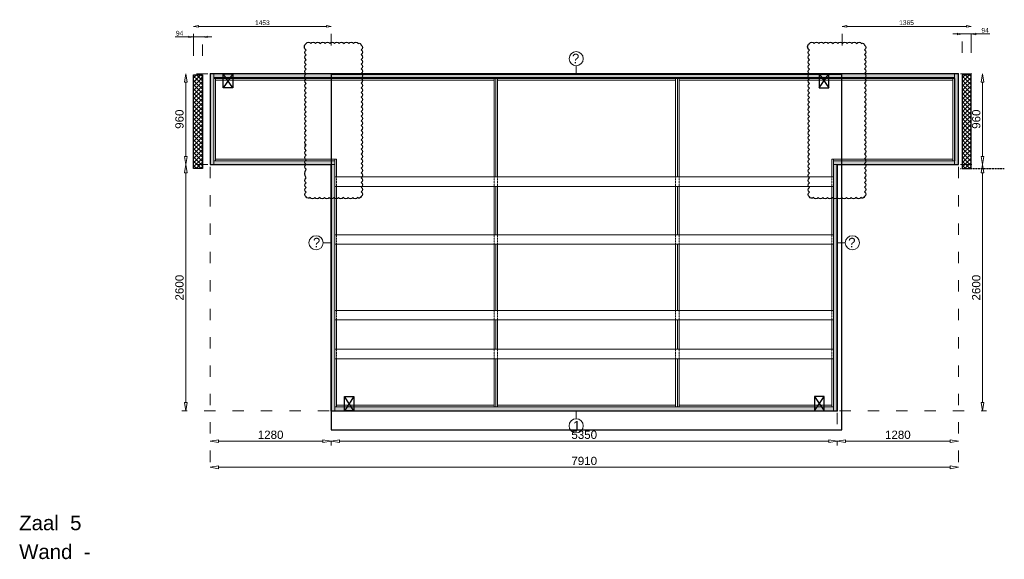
# Model space of a CAD drawing. Header units: millimetres. Extents: x 0 to 331873, y -101826 to 236919.
# Tile 17 of 57: x 186337 to 196745, y -25347 to -19646. Entities that reach past the tile are written whole.
import ezdxf

# ---------------------------------------------------------------- set-up
doc = ezdxf.new("R2010")
doc.units = ezdxf.units.MM
doc.header["$LTSCALE"] = 10
doc.linetypes.add('ACAD_ISO03W100', pattern=[30, 12, -18])
doc.linetypes.add('HIDDEN2', pattern=[0.1875, 0.125, -0.0625])
for name, color, linetype in [('$ symbolen', 8, 'Continuous'), ('$ tekst', 1, 'Continuous'), ('40-h', 221, 'Continuous'), ('^ Bwkundig-bestaand', 250, 'Continuous'), ('DIM-DIM', 7, 'Continuous')]:
    doc.layers.add(name, color=color, linetype=linetype)
for name, color, linetype, lineweight in [('25-Staal-B', 150, 'Continuous', 25), ('40x120', 6, 'Continuous', 0), ('^ 0-Hout', 86, 'Continuous', 0), ('^ 0-Staal', 50, 'Continuous', 0), ('^ 0-Staal-txt', 7, 'Continuous', 0), ('s-horizontaal', 122, 'Continuous', 0)]:
    doc.layers.add(name, color=color, linetype=linetype, lineweight=lineweight)
doc.styles.add('Arial', font='arial.ttf')
doc.styles.get("Standard").update_dxf_attribs({"font": 'arial.ttf'})
doc.dimstyles.new('dim-08', dxfattribs={"dimscale": 20, "dimtxt": 2.5, "dimasz": 2.5, "dimexe": 1.25, "dimexo": 0.625, "dimtad": 1, "dimdec": 0, "dimtxsty": 'Arial', "dimblk": 'CLOSEDBLANK', "dimcen": 3, "dimclrd": 252, "dimclre": 252, "dimclrt": 7, "dimadec": 0, "dimazin": 0, "dimtfac": 1, "dimtdec": 0, "dimtmove": 0, "dimatfit": 3, "dimldrblk": 'CLOSEDBLANK', "dimfxl": 10, "dimfxlon": 1, "dimlwd": 0, "dimlwe": 0, "dimarcsym": 0})
doc.dimstyles.new('dim-11', dxfattribs={"dimscale": 35, "dimtxt": 2.5, "dimasz": 2.5, "dimexe": 1.25, "dimexo": 0.625, "dimtad": 1, "dimdec": 0, "dimtxsty": 'Arial', "dimblk": 'CLOSEDBLANK', "dimcen": 3, "dimclrd": 252, "dimclre": 252, "dimclrt": 7, "dimadec": 0, "dimazin": 0, "dimtfac": 1, "dimtdec": 0, "dimtmove": 0, "dimatfit": 3, "dimldrblk": 'CLOSEDBLANK', "dimfxl": 1, "dimlwd": 0, "dimlwe": 0, "dimarcsym": 0})
pattern_1 = [(45, (19757.5, 0), (-22.4506403, 22.4506403), []), (135, (19757.5, 0), (-22.4506403, -22.4506403), [])]
pattern_2 = [(45, (19669.5, 0), (-22.4506403, 22.4506403), []), (135, (19669.5, 0), (-22.4506403, -22.4506403), [])]

# ---------------------------------------------------------------- blocks, each defined once
blk = doc.blocks.new('kabeldoorvoer')
at = {"layer": '$ symbolen'}
blk.add_lwpolyline([(-150, 0), (0, 0), (0, 100), (-150, 100)], close=True, dxfattribs=at)
blk.add_lwpolyline([(-150, 100), (0, 0), (0, 100), (-150, 0)], dxfattribs=at)
blk = doc.blocks.new('staal_01_onder')
at = {"layer": '^ 0-Staal'}
blk.add_lwpolyline([(157857, 52616), (157857, 52699)], dxfattribs=at)
blk.add_circle((157857, 52542), 74.7, dxfattribs=at)
at = {"layer": '^ 0-Staal', "insert": (157824, 52593), "char_height": 100, "attachment_point": 1}
blk.add_mtext_dynamic_manual_height_columns('1', width=136.03, gutter_width=12.5, heights=[0], dxfattribs=at)
blk = doc.blocks.new('_ClosedBlank')
at = {"color": 0, "linetype": 'ByBlock', "lineweight": -2}
for p, q in [((-1, 0.17), (0, 0)), ((-1, 0.17), (-1, -0.17)), ((0, 0), (-1, -0.17))]:
    blk.add_line(p, q, dxfattribs=at)
blk = doc.blocks.new('*D554')
at = {"layer": '^ Bwkundig-bestaand', "color": 252, "linetype": 'ACAD_ISO03W100', "lineweight": 0, "transparency": 16777216}
for p, q in [((195029, -19917), (195029, -19692)), ((196394, -19917), (196394, -19692))]:
    blk.add_line(p, q, dxfattribs=at)
at = {"layer": '^ Bwkundig-bestaand', "color": 252, "lineweight": 0, "transparency": 16777216}
blk.add_line((195079, -19717), (196344, -19717), dxfattribs=at)
at = {"layer": 'Defpoints', "color": 0, "transparency": 16777216}
for p in [(196394, -19717), (196394, -20458), (195029, -21220)]:
    blk.add_point(p, dxfattribs=at)
at = {"layer": '^ Bwkundig-bestaand', "color": 252, "lineweight": 0, "transparency": 16777216, "xscale": 50, "yscale": 50, "zscale": 50, "rotation": 180}
blk.add_blockref('_ClosedBlank', (195029, -19717), dxfattribs=at)
at = {"layer": '^ Bwkundig-bestaand', "color": 252, "lineweight": 0, "transparency": 16777216, "xscale": 50, "yscale": 50, "zscale": 50}
blk.add_blockref('_ClosedBlank', (196394, -19717), dxfattribs=at)
at = {"layer": '^ Bwkundig-bestaand', "color": 7, "transparency": 16777216, "insert": (195711, -19678), "char_height": 50, "attachment_point": 5, "style": 'Arial'}
blk.add_mtext('1365', dxfattribs=at)
blk = doc.blocks.new('*D555')
at = {"layer": '^ Bwkundig-bestaand', "color": 252, "linetype": 'ACAD_ISO03W100', "lineweight": 0, "transparency": 16777216}
for p, q in [((196300, -19997), (196300, -19772)), ((196394, -19997), (196394, -19772))]:
    blk.add_line(p, q, dxfattribs=at)
at = {"layer": '^ Bwkundig-bestaand', "color": 252, "lineweight": 0, "transparency": 16777216}
for p, q in [((196250, -19797), (196200, -19797)), ((196300, -19797), (196394, -19797)), ((196444, -19797), (196591, -19797))]:
    blk.add_line(p, q, dxfattribs=at)
at = {"layer": 'Defpoints', "color": 0, "transparency": 16777216}
for p in [(196394, -19797), (196300, -20228), (196394, -20228)]:
    blk.add_point(p, dxfattribs=at)
at = {"layer": '^ Bwkundig-bestaand', "color": 252, "lineweight": 0, "transparency": 16777216, "xscale": 50, "yscale": 50, "zscale": 50}
blk.add_blockref('_ClosedBlank', (196300, -19797), dxfattribs=at)
at = {"layer": '^ Bwkundig-bestaand', "color": 252, "lineweight": 0, "transparency": 16777216, "xscale": 50, "yscale": 50, "zscale": 50, "rotation": 180}
blk.add_blockref('_ClosedBlank', (196394, -19797), dxfattribs=at)
at = {"layer": '^ Bwkundig-bestaand', "color": 7, "transparency": 16777216, "insert": (196542, -19759), "char_height": 50, "attachment_point": 5, "style": 'Arial'}
blk.add_mtext('94', dxfattribs=at)
blk = doc.blocks.new('*D559')
at = {"layer": '^ Bwkundig-bestaand', "color": 252, "linetype": 'ACAD_ISO03W100', "lineweight": 0, "transparency": 16777216}
for p, q in [((188175, -19917), (188175, -19692)), ((189629, -19917), (189629, -19692))]:
    blk.add_line(p, q, dxfattribs=at)
at = {"layer": '^ Bwkundig-bestaand', "color": 252, "lineweight": 0, "transparency": 16777216}
blk.add_line((189579, -19717), (188225, -19717), dxfattribs=at)
at = {"layer": 'Defpoints', "color": 0, "transparency": 16777216}
for p in [(188175, -19717), (188175, -20458), (189629, -21220)]:
    blk.add_point(p, dxfattribs=at)
at = {"layer": '^ Bwkundig-bestaand', "color": 252, "lineweight": 0, "transparency": 16777216, "xscale": 50, "yscale": 50, "zscale": 50, "rotation": 180}
blk.add_blockref('_ClosedBlank', (188175, -19717), dxfattribs=at)
at = {"layer": '^ Bwkundig-bestaand', "color": 252, "lineweight": 0, "transparency": 16777216, "xscale": 50, "yscale": 50, "zscale": 50}
blk.add_blockref('_ClosedBlank', (189629, -19717), dxfattribs=at)
at = {"layer": '^ Bwkundig-bestaand', "color": 7, "transparency": 16777216, "insert": (188902, -19678), "char_height": 50, "attachment_point": 5, "style": 'Arial'}
blk.add_mtext('1453', dxfattribs=at)
blk = doc.blocks.new('*D560')
at = {"layer": '^ Bwkundig-bestaand', "color": 252, "lineweight": 0, "transparency": 16777216}
for p, q in [((188125, -19827), (187979, -19827)), ((188269, -19827), (188175, -19827)), ((188319, -19827), (188369, -19827))]:
    blk.add_line(p, q, dxfattribs=at)
at = {"layer": '^ Bwkundig-bestaand', "color": 252, "linetype": 'ACAD_ISO03W100', "lineweight": 0, "transparency": 16777216}
for p, q in [((188175, -20027), (188175, -19802)), ((188269, -20027), (188269, -19802))]:
    blk.add_line(p, q, dxfattribs=at)
at = {"layer": 'Defpoints', "color": 0, "transparency": 16777216}
for p in [(188175, -19827), (188175, -20228), (188269, -20228)]:
    blk.add_point(p, dxfattribs=at)
at = {"layer": '^ Bwkundig-bestaand', "color": 252, "lineweight": 0, "transparency": 16777216, "xscale": 50, "yscale": 50, "zscale": 50}
blk.add_blockref('_ClosedBlank', (188175, -19827), dxfattribs=at)
at = {"layer": '^ Bwkundig-bestaand', "color": 252, "lineweight": 0, "transparency": 16777216, "xscale": 50, "yscale": 50, "zscale": 50, "rotation": 180}
blk.add_blockref('_ClosedBlank', (188269, -19827), dxfattribs=at)
at = {"layer": '^ Bwkundig-bestaand', "color": 7, "transparency": 16777216, "insert": (188027, -19789), "char_height": 50, "attachment_point": 5, "style": 'Arial'}
blk.add_mtext('94', dxfattribs=at)
blk = doc.blocks.new('*D1192')
at = {"layer": 'Defpoints', "color": 0, "transparency": 16777216}
for p in [(200479, -51561), (200735, -51561), (200735, -52521)]:
    blk.add_point(p, dxfattribs=at)
at = {"layer": 'DIM-DIM', "color": 252, "linetype": 'ACAD_ISO03W100', "lineweight": 0, "transparency": 16777216}
for p, q in [((200713, -51561), (200435, -51561)), ((200713, -52521), (200435, -52521))]:
    blk.add_line(p, q, dxfattribs=at)
at = {"layer": 'DIM-DIM', "color": 252, "lineweight": 0, "transparency": 16777216}
blk.add_line((200479, -52434), (200479, -51649), dxfattribs=at)
at = {"layer": 'DIM-DIM', "color": 252, "lineweight": 0, "transparency": 16777216, "xscale": 87.5, "yscale": 87.5, "zscale": 87.5}
for p, rotation in [((200479, -51561), 90), ((200479, -52521), 270)]:
    blk.add_blockref('_ClosedBlank', p, dxfattribs=dict(at, rotation=rotation))
at = {"layer": 'DIM-DIM', "color": 7, "transparency": 16777216, "insert": (200412, -52041), "char_height": 87.5, "attachment_point": 5, "rotation": 90, "style": 'Arial'}
blk.add_mtext('960', dxfattribs=at)
blk = doc.blocks.new('*D1193')
at = {"layer": 'Defpoints', "color": 0, "transparency": 16777216}
for p in [(200735, -52521), (200479, -55121), (202015, -55121)]:
    blk.add_point(p, dxfattribs=at)
at = {"layer": 'DIM-DIM', "color": 252, "linetype": 'ACAD_ISO03W100', "lineweight": 0, "transparency": 16777216}
for p, q in [((200713, -52521), (200435, -52521)), ((201993, -55121), (200435, -55121))]:
    blk.add_line(p, q, dxfattribs=at)
at = {"layer": 'DIM-DIM', "color": 252, "lineweight": 0, "transparency": 16777216}
blk.add_line((200479, -52609), (200479, -55034), dxfattribs=at)
at = {"layer": 'DIM-DIM', "color": 252, "lineweight": 0, "transparency": 16777216, "xscale": 87.5, "yscale": 87.5, "zscale": 87.5}
for p, rotation in [((200479, -52521), 90), ((200479, -55121), 270)]:
    blk.add_blockref('_ClosedBlank', p, dxfattribs=dict(at, rotation=rotation))
at = {"layer": 'DIM-DIM', "color": 7, "transparency": 16777216, "insert": (200412, -53821), "char_height": 87.5, "attachment_point": 5, "rotation": 90, "style": 'Arial'}
blk.add_mtext('2600', dxfattribs=at)
blk = doc.blocks.new('*D1194')
at = {"layer": 'Defpoints', "color": 0, "transparency": 16777216}
for p in [(200735, -52521), (202015, -55121), (200735, -55443)]:
    blk.add_point(p, dxfattribs=at)
at = {"layer": 'DIM-DIM', "color": 252, "linetype": 'ACAD_ISO03W100', "lineweight": 0, "transparency": 16777216}
for p, q in [((200735, -52543), (200735, -55487)), ((202015, -55143), (202015, -55487))]:
    blk.add_line(p, q, dxfattribs=at)
at = {"layer": 'DIM-DIM', "color": 252, "lineweight": 0, "transparency": 16777216}
blk.add_line((201927, -55443), (200822, -55443), dxfattribs=at)
at = {"layer": 'DIM-DIM', "color": 252, "lineweight": 0, "transparency": 16777216, "xscale": 87.5, "yscale": 87.5, "zscale": 87.5, "rotation": 180}
blk.add_blockref('_ClosedBlank', (200735, -55443), dxfattribs=at)
at = {"layer": 'DIM-DIM', "color": 252, "lineweight": 0, "transparency": 16777216, "xscale": 87.5, "yscale": 87.5, "zscale": 87.5}
blk.add_blockref('_ClosedBlank', (202015, -55443), dxfattribs=at)
at = {"layer": 'DIM-DIM', "color": 7, "transparency": 16777216, "insert": (201375, -55376), "char_height": 87.5, "attachment_point": 5, "style": 'Arial'}
blk.add_mtext('1280', dxfattribs=at)
blk = doc.blocks.new('*D1195')
at = {"layer": 'Defpoints', "color": 0, "transparency": 16777216}
for p in [(202015, -55121), (207365, -55121), (207365, -55443)]:
    blk.add_point(p, dxfattribs=at)
at = {"layer": 'DIM-DIM', "color": 252, "linetype": 'ACAD_ISO03W100', "lineweight": 0, "transparency": 16777216}
for p, q in [((202015, -55143), (202015, -55487)), ((207365, -55143), (207365, -55487))]:
    blk.add_line(p, q, dxfattribs=at)
at = {"layer": 'DIM-DIM', "color": 252, "lineweight": 0, "transparency": 16777216}
blk.add_line((202102, -55443), (207277, -55443), dxfattribs=at)
at = {"layer": 'DIM-DIM', "color": 252, "lineweight": 0, "transparency": 16777216, "xscale": 87.5, "yscale": 87.5, "zscale": 87.5, "rotation": 180}
blk.add_blockref('_ClosedBlank', (202015, -55443), dxfattribs=at)
at = {"layer": 'DIM-DIM', "color": 252, "lineweight": 0, "transparency": 16777216, "xscale": 87.5, "yscale": 87.5, "zscale": 87.5}
blk.add_blockref('_ClosedBlank', (207365, -55443), dxfattribs=at)
at = {"layer": 'DIM-DIM', "color": 7, "transparency": 16777216, "insert": (204690, -55376), "char_height": 87.5, "attachment_point": 5, "style": 'Arial'}
blk.add_mtext('5350', dxfattribs=at)
blk = doc.blocks.new('*D1075')
at = {"layer": 'Defpoints', "color": 0, "transparency": 16777216}
for p in [(208645, -51561), (208901, -51561), (208645, -52521)]:
    blk.add_point(p, dxfattribs=at)
at = {"layer": 'DIM-DIM', "color": 252, "linetype": 'ACAD_ISO03W100', "lineweight": 0, "transparency": 16777216}
for p, q in [((208667, -51561), (208944, -51561)), ((208667, -52521), (208944, -52521))]:
    blk.add_line(p, q, dxfattribs=at)
at = {"layer": 'DIM-DIM', "color": 252, "lineweight": 0, "transparency": 16777216}
blk.add_line((208901, -52434), (208901, -51649), dxfattribs=at)
at = {"layer": 'DIM-DIM', "color": 252, "lineweight": 0, "transparency": 16777216, "xscale": 87.5, "yscale": 87.5, "zscale": 87.5}
for p, rotation in [((208901, -51561), 90), ((208901, -52521), 270)]:
    blk.add_blockref('_ClosedBlank', p, dxfattribs=dict(at, rotation=rotation))
at = {"layer": 'DIM-DIM', "color": 7, "transparency": 16777216, "insert": (208834, -52041), "char_height": 87.5, "attachment_point": 5, "rotation": 90, "style": 'Arial'}
blk.add_mtext('960', dxfattribs=at)
blk = doc.blocks.new('*D1076')
at = {"layer": 'Defpoints', "color": 0, "transparency": 16777216}
for p in [(208645, -52521), (207365, -55121), (208901, -55121)]:
    blk.add_point(p, dxfattribs=at)
at = {"layer": 'DIM-DIM', "color": 252, "linetype": 'ACAD_ISO03W100', "lineweight": 0, "transparency": 16777216}
for p, q in [((208667, -52521), (208944, -52521)), ((207387, -55121), (208944, -55121))]:
    blk.add_line(p, q, dxfattribs=at)
at = {"layer": 'DIM-DIM', "color": 252, "lineweight": 0, "transparency": 16777216}
blk.add_line((208901, -52609), (208901, -55034), dxfattribs=at)
at = {"layer": 'DIM-DIM', "color": 252, "lineweight": 0, "transparency": 16777216, "xscale": 87.5, "yscale": 87.5, "zscale": 87.5}
for p, rotation in [((208901, -52521), 90), ((208901, -55121), 270)]:
    blk.add_blockref('_ClosedBlank', p, dxfattribs=dict(at, rotation=rotation))
at = {"layer": 'DIM-DIM', "color": 7, "transparency": 16777216, "insert": (208834, -53821), "char_height": 87.5, "attachment_point": 5, "rotation": 90, "style": 'Arial'}
blk.add_mtext('2600', dxfattribs=at)
blk = doc.blocks.new('*D1077')
at = {"layer": 'Defpoints', "color": 0, "transparency": 16777216}
for p in [(208645, -52521), (207365, -55121), (208645, -55443)]:
    blk.add_point(p, dxfattribs=at)
at = {"layer": 'DIM-DIM', "color": 252, "linetype": 'ACAD_ISO03W100', "lineweight": 0, "transparency": 16777216}
for p, q in [((208645, -52543), (208645, -55487)), ((207365, -55143), (207365, -55487))]:
    blk.add_line(p, q, dxfattribs=at)
at = {"layer": 'DIM-DIM', "color": 252, "lineweight": 0, "transparency": 16777216}
blk.add_line((207452, -55443), (208557, -55443), dxfattribs=at)
at = {"layer": 'DIM-DIM', "color": 252, "lineweight": 0, "transparency": 16777216, "xscale": 87.5, "yscale": 87.5, "zscale": 87.5, "rotation": 180}
blk.add_blockref('_ClosedBlank', (207365, -55443), dxfattribs=at)
at = {"layer": 'DIM-DIM', "color": 252, "lineweight": 0, "transparency": 16777216, "xscale": 87.5, "yscale": 87.5, "zscale": 87.5}
blk.add_blockref('_ClosedBlank', (208645, -55443), dxfattribs=at)
at = {"layer": 'DIM-DIM', "color": 7, "transparency": 16777216, "insert": (208005, -55376), "char_height": 87.5, "attachment_point": 5, "style": 'Arial'}
blk.add_mtext('1280', dxfattribs=at)
blk = doc.blocks.new('*D1196')
at = {"layer": 'Defpoints', "color": 0, "transparency": 16777216}
for p in [(200735, -52521), (208645, -52521), (208645, -55719)]:
    blk.add_point(p, dxfattribs=at)
at = {"layer": 'DIM-DIM', "color": 252, "linetype": 'ACAD_ISO03W100', "lineweight": 0, "transparency": 16777216}
for p, q in [((200735, -52543), (200735, -55763)), ((208645, -52543), (208645, -55763))]:
    blk.add_line(p, q, dxfattribs=at)
at = {"layer": 'DIM-DIM', "color": 252, "lineweight": 0, "transparency": 16777216}
blk.add_line((200822, -55719), (208557, -55719), dxfattribs=at)
at = {"layer": 'DIM-DIM', "color": 252, "lineweight": 0, "transparency": 16777216, "xscale": 87.5, "yscale": 87.5, "zscale": 87.5, "rotation": 180}
blk.add_blockref('_ClosedBlank', (200735, -55719), dxfattribs=at)
at = {"layer": 'DIM-DIM', "color": 252, "lineweight": 0, "transparency": 16777216, "xscale": 87.5, "yscale": 87.5, "zscale": 87.5}
blk.add_blockref('_ClosedBlank', (208645, -55719), dxfattribs=at)
at = {"layer": 'DIM-DIM', "color": 7, "transparency": 16777216, "insert": (204690, -55652), "char_height": 87.5, "attachment_point": 5, "style": 'Arial'}
blk.add_mtext('7910', dxfattribs=at)
blk = doc.blocks.new('5c')
at = {"layer": '25-Staal-B'}
blk.add_lwpolyline([(200734.8, -52521.5), (202014.8, -52521.5), (202014.8, -55121.5), (207364.8, -55121.5), (207364.8, -52521.5), (208644.8, -52521.5), (208644.8, -51561.5), (200734.8, -51561.5)], close=True, dxfattribs=at)
at = {"layer": '^ 0-Staal-txt', "lineweight": 0, "style": 'Arial'}
for s, p in [('Zaal  5', (198717.2, -56383.5)), ('Wand  - ', (198717.2, -56688.3))]:
    blk.add_text(s, height=154.21, dxfattribs=at).set_placement(p)
at = {"layer": 'DIM-DIM'}
for base, p1, p2, angle, picture, middle in [((200478.9, -51561.5), (200734.8, -52521.5), (200734.8, -51561.5), 90, '*D1192', (200412.3, -52041.5)), ((208900.7, -51561.5), (208644.8, -52521.5), (208644.8, -51561.5), 90, '*D1075', (208834.1, -52041.5)), ((200478.9, -55121.5), (200734.8, -52521.5), (202014.8, -55121.5), 90, '*D1193', (200412.3, -53821.5)), ((208900.7, -55121.5), (208644.8, -52521.5), (207364.8, -55121.5), 90, '*D1076', (208834.1, -53821.5)), ((208644.8, -55443), (207364.8, -55121.5), (208644.8, -52521.5), 180, '*D1077', (208004.8, -55376.4))]:
    dim = blk.add_linear_dim(base=base, p1=p1, p2=p2, angle=angle, dimstyle='dim-11', dxfattribs=at)
    dim.commit()
    dim.dimension.update_dxf_attribs({"geometry": picture, "text_midpoint": middle})
for base, p1, p2, picture, middle in [((200734.8, -55443), (202014.8, -55121.5), (200734.8, -52521.5), '*D1194', (201374.8, -55376.4)), ((208644.8, -55718.9), (200734.8, -52521.5), (208644.8, -52521.5), '*D1196', (204689.8, -55652.3)), ((207364.8, -55443), (202014.8, -55120.7), (207364.8, -55120.7), '*D1195', (204689.8, -55376.4))]:
    dim = blk.add_linear_dim(base=base, p1=p1, p2=p2, dimstyle='dim-11', dxfattribs=at)
    dim.commit()
    dim.dimension.update_dxf_attribs({"geometry": picture, "text_midpoint": middle})

msp = doc.modelspace()

# ---------------------------------------------------------------- hatches: boundary and pattern name
at = {"layer": '40-h'}
h = msp.add_hatch(dxfattribs=at)
h.set_pattern_fill('DOTS', color=256)
h.paths.add_polyline_path([(188388.77, -21177.69), (188388.77, -21137.69), (189668.77, -21137.69), (189668.77, -21177.69)])
h.paths.add_polyline_path([(188348.77, -21177.69), (188388.77, -21177.69), (188388.77, -20217.69), (188348.77, -20217.69)])
h.paths.add_polyline_path([(189628.77, -23777.69), (189668.77, -23777.69), (189668.77, -21177.69), (189628.77, -21177.69)])
h.paths.add_polyline_path([(196218.77, -21177.69), (196218.77, -21137.69), (194938.77, -21137.69), (194938.77, -21177.69)])
h.paths.add_polyline_path([(196258.77, -21177.69), (196218.77, -21177.69), (196218.77, -20217.69), (196258.77, -20217.69)])
h.paths.add_polyline_path([(194938.77, -23777.69), (194938.77, -23737.69), (189668.77, -23737.69), (189668.77, -23777.69)])
h.paths.add_polyline_path([(196218.77, -20257.69), (196218.77, -20217.69), (188388.77, -20217.69), (188388.77, -20257.69)])
h.paths.add_polyline_path([(194978.77, -23777.69), (194938.77, -23777.69), (194938.77, -21177.69), (194978.77, -21177.69)])
h = msp.add_hatch(dxfattribs=at)
h.set_pattern_fill('DOTS', color=256)
h.paths.add_polyline_path([(188388.77, -21177.69), (188388.77, -21137.69), (189668.77, -21137.69), (189668.77, -21177.69)])
h.paths.add_polyline_path([(188348.77, -21177.69), (188388.77, -21177.69), (188388.77, -20217.69), (188348.77, -20217.69)])
h.paths.add_polyline_path([(189628.77, -23777.69), (189668.77, -23777.69), (189668.77, -21177.69), (189628.77, -21177.69)])
h.paths.add_polyline_path([(196218.77, -21177.69), (196218.77, -21137.69), (194938.77, -21137.69), (194938.77, -21177.69)])
h.paths.add_polyline_path([(196258.77, -21177.69), (196218.77, -21177.69), (196218.77, -20217.69), (196258.77, -20217.69)])
h.paths.add_polyline_path([(194938.77, -23777.69), (194938.77, -23737.69), (189668.77, -23737.69), (189668.77, -23777.69)])
h.paths.add_polyline_path([(196218.77, -20257.69), (196218.77, -20217.69), (188388.77, -20217.69), (188388.77, -20257.69)])
h.paths.add_polyline_path([(194978.77, -23777.69), (194938.77, -23777.69), (194938.77, -21177.69), (194978.77, -21177.69)])
at = {"layer": '^ Bwkundig-bestaand'}
h = msp.add_hatch(dxfattribs=at)
h.set_pattern_fill('ANSI37', color=256, scale=10)
h.set_pattern_definition(pattern_2)
h.paths.add_polyline_path([(188175.41, -20227.69), (188269.41, -20227.69), (188269.41, -20277.69), (188175.41, -20277.69)])
h = msp.add_hatch(dxfattribs=at)
h.set_pattern_fill('ANSI37', color=256, scale=10)
h.set_pattern_definition(pattern_2)
h.paths.add_polyline_path([(188175.41, -20277.69), (188269.41, -20277.69), (188269.41, -21219.69), (188175.41, -21219.69)])
h = msp.add_hatch(dxfattribs=at)
h.set_pattern_fill('ANSI37', color=256, scale=10)
h.set_pattern_definition(pattern_1)
h.paths.add_polyline_path([(196394.12, -20227.69), (196300.12, -20227.69), (196300.12, -20277.69), (196394.12, -20277.69)])
h = msp.add_hatch(dxfattribs=at)
h.set_pattern_fill('ANSI37', color=256, scale=10)
h.set_pattern_definition(pattern_1)
h.paths.add_polyline_path([(196394.12, -20277.69), (196300.12, -20277.69), (196300.12, -21219.69), (196394.12, -21219.69)])

# ---------------------------------------------------------------- linework, layer by layer
at = {"layer": '$ tekst'}
for points in [[(189364.78, -19897.91, -0.52056705), (189414.78, -19897.91, -0.52056705), (189464.78, -19897.91, -0.52056705), (189514.78, -19897.91, -0.52056705), (189564.78, -19897.91, -0.52056705), (189614.78, -19897.91, -0.52056705), (189664.78, -19897.91, -0.52056705), (189714.78, -19897.91, -0.52056705), (189764.78, -19897.91, -0.52056705), (189814.78, -19897.91, -0.52056705), (189864.78, -19897.91, -0.52056705), (189914.78, -19897.91, -0.52056705), (189947.48, -19915.2, -0.52056705), (189947.48, -19965.2, -0.52056705), (189947.48, -20015.2, -0.52056705), (189947.48, -20065.2, -0.52056705), (189947.48, -20115.2, -0.52056705), (189947.48, -20165.2, -0.52056705), (189947.48, -20215.2, -0.52056705), (189947.48, -20265.2, -0.52056705), (189947.48, -20315.2, -0.52056705), (189947.48, -20365.2, -0.52056705), (189947.48, -20415.2, -0.52056705), (189947.48, -20465.2, -0.52056705), (189947.48, -20515.2, -0.52056705), (189947.48, -20565.2, -0.52056705), (189947.48, -20615.2, -0.52056705), (189947.48, -20665.2, -0.52056705), (189947.48, -20715.2, -0.52056705), (189947.48, -20765.2, -0.52056705), (189947.48, -20815.2, -0.52056705), (189947.48, -20865.2, -0.52056705), (189947.48, -20915.2, -0.52056705), (189947.48, -20965.2, -0.52056705), (189947.48, -21015.2, -0.52056705), (189947.48, -21065.2, -0.52056705), (189947.48, -21115.2, -0.52056705), (189947.48, -21165.2, -0.52056705), (189947.48, -21215.2, -0.52056705), (189947.48, -21265.2, -0.52056705), (189947.48, -21315.2, -0.52056705), (189947.48, -21365.2, -0.52056705), (189947.48, -21415.2, -0.52056705), (189947.48, -21465.2, -0.52056705), (189947.48, -21515.2, -0.52056705), (189907.73, -21525.45, -0.52056705), (189857.73, -21525.45, -0.52056705), (189807.73, -21525.45, -0.52056705), (189757.73, -21525.45, -0.52056705), (189707.73, -21525.45, -0.52056705), (189657.73, -21525.45, -0.52056705), (189607.73, -21525.45, -0.52056705), (189557.73, -21525.45, -0.52056705), (189507.73, -21525.45, -0.52056705), (189457.73, -21525.45, -0.52056705), (189407.73, -21525.45, -0.52056705), (189364.78, -21518.41, -0.52056705), (189364.78, -21468.41, -0.52056705), (189364.78, -21418.41, -0.52056705), (189364.78, -21368.41, -0.52056705), (189364.78, -21318.41, -0.28291687), (189364.78, -21226.41, -0.52056705), (189364.78, -21176.41, -0.52056705), (189364.78, -21126.41, -0.52056705), (189364.78, -21076.41, -0.52056705), (189364.78, -21026.41, -0.52056705), (189364.78, -20976.41, -3.25354406), (189364.78, -20968.41, -0.52056705), (189364.78, -20918.41, -0.52056705), (189364.78, -20868.41, -0.52056705), (189364.78, -20818.41, -0.52056705), (189364.78, -20768.41, -0.52056705), (189364.78, -20718.41, -0.52056705), (189364.78, -20668.41, -0.52056705), (189364.78, -20618.41, -0.52056705), (189364.78, -20568.41, -0.52056705), (189364.78, -20518.41, -0.52056705), (189364.78, -20468.41, -0.52056705), (189364.78, -20418.41, -0.52056705), (189364.78, -20368.41, -0.52056705), (189364.78, -20318.41, -0.52056705), (189364.78, -20268.41, -0.52056705), (189364.78, -20218.41, -0.52056705), (189364.78, -20168.41, -0.52056705), (189364.78, -20118.41, -0.52056705), (189364.78, -20068.41, -0.52056705), (189364.78, -20018.41, -0.52056705), (189364.78, -19968.41, -0.52056705)], [(194683.83, -19897.91, -0.52056705), (194733.83, -19897.91, -0.52056705), (194783.83, -19897.91, -0.52056705), (194833.83, -19897.91, -0.52056705), (194883.83, -19897.91, -0.52056705), (194933.83, -19897.91, -0.52056705), (194983.83, -19897.91, -0.52056705), (195033.83, -19897.91, -0.52056705), (195083.83, -19897.91, -0.52056705), (195133.83, -19897.91, -0.52056705), (195183.83, -19897.91, -0.52056705), (195233.83, -19897.91, -0.52056705), (195266.54, -19915.2, -0.52056705), (195266.54, -19965.2, -0.52056705), (195266.54, -20015.2, -0.52056705), (195266.54, -20065.2, -0.52056705), (195266.54, -20115.2, -0.52056705), (195266.54, -20165.2, -0.52056705), (195266.54, -20215.2, -0.52056705), (195266.54, -20265.2, -0.52056705), (195266.54, -20315.2, -0.52056705), (195266.54, -20365.2, -0.52056705), (195266.54, -20415.2, -0.52056705), (195266.54, -20465.2, -0.52056705), (195266.54, -20515.2, -0.52056705), (195266.54, -20565.2, -0.52056705), (195266.54, -20615.2, -0.52056705), (195266.54, -20665.2, -0.52056705), (195266.54, -20715.2, -0.52056705), (195266.54, -20765.2, -0.52056705), (195266.54, -20815.2, -0.52056705), (195266.54, -20865.2, -0.52056705), (195266.54, -20915.2, -0.52056705), (195266.54, -20965.2, -0.52056705), (195266.54, -21015.2, -0.52056705), (195266.54, -21065.2, -0.52056705), (195266.54, -21115.2, -0.52056705), (195266.54, -21165.2, -0.52056705), (195266.54, -21215.2, -0.52056705), (195266.54, -21265.2, -0.52056705), (195266.54, -21315.2, -0.52056705), (195266.54, -21365.2, -0.52056705), (195266.54, -21415.2, -0.52056705), (195266.54, -21465.2, -0.52056705), (195266.54, -21515.2, -0.52056705), (195226.79, -21525.45, -0.52056705), (195176.79, -21525.45, -0.52056705), (195126.79, -21525.45, -0.52056705), (195076.79, -21525.45, -0.52056705), (195026.79, -21525.45, -0.52056705), (194976.79, -21525.45, -0.52056705), (194926.79, -21525.45, -0.52056705), (194876.79, -21525.45, -0.52056705), (194826.79, -21525.45, -0.52056705), (194776.79, -21525.45, -0.52056705), (194726.79, -21525.45, -0.52056705), (194683.83, -21518.41, -0.52056705), (194683.83, -21468.41, -0.52056705), (194683.83, -21418.41, -0.52056705), (194683.83, -21368.41, -0.52056705), (194683.83, -21318.41, -0.52056705), (194683.83, -21268.41, -0.52056705), (194683.83, -21218.41, -0.52056705), (194683.83, -21168.41, -0.52056705), (194683.83, -21118.41, -0.52056705), (194683.83, -21068.41, -0.52056705), (194683.83, -21018.41, -0.52056705), (194683.83, -20968.41, -0.52056705), (194683.83, -20918.41, -0.52056705), (194683.83, -20868.41, -0.52056705), (194683.83, -20818.41, -0.52056705), (194683.83, -20768.41, -0.52056705), (194683.83, -20718.41, -0.52056705), (194683.83, -20668.41, -0.52056705), (194683.83, -20618.41, -0.52056705), (194683.83, -20568.41, -0.52056705), (194683.83, -20518.41, -0.52056705), (194683.83, -20468.41, -0.52056705), (194683.83, -20418.41, -0.52056705), (194683.83, -20368.41, -0.52056705), (194683.83, -20318.41, -0.52056705), (194683.83, -20268.41, -0.52056705), (194683.83, -20218.41, -0.52056705), (194683.83, -20168.41, -0.52056705), (194683.83, -20118.41, -0.52056705), (194683.83, -20068.41, -0.52056705), (194683.83, -20018.41, -0.52056705), (194683.83, -19968.41, -0.52056705)]]:
    msp.add_lwpolyline(points, format="xyb", close=True, dxfattribs=at)
at = {"layer": '40x120'}
for points in [[(188348.77, -21177.69), (188388.77, -21177.69), (188388.77, -20217.69), (188348.77, -20217.69)], [(196218.77, -20257.69), (196218.77, -20217.69), (188388.77, -20217.69), (188388.77, -20257.69)], [(196258.77, -21177.69), (196218.77, -21177.69), (196218.77, -20217.69), (196258.77, -20217.69)], [(188388.77, -21177.69), (188388.77, -21137.69), (189668.77, -21137.69), (189668.77, -21177.69)], [(189628.77, -23777.69), (189668.77, -23777.69), (189668.77, -21177.69), (189628.77, -21177.69)], [(196218.77, -21177.69), (196218.77, -21137.69), (194938.77, -21137.69), (194938.77, -21177.69)], [(194978.77, -23777.69), (194938.77, -23777.69), (194938.77, -21177.69), (194978.77, -21177.69)], [(194938.77, -23777.69), (194938.77, -23737.69), (189668.77, -23737.69), (189668.77, -23777.69)]]:
    msp.add_lwpolyline(points, close=True, dxfattribs=at)
at = {"layer": '^ 0-Hout'}
for points in [[(188388.77, -21137.69), (188406.77, -21137.69), (188406.77, -20267.69), (188388.77, -20267.69)], [(191351.1, -20285.69), (191351.1, -20267.69), (188406.77, -20267.69), (188406.77, -20285.69)], [(191369.1, -21307.69), (191351.1, -21307.69), (191351.1, -20267.69), (191369.1, -20267.69)], [(191369.1, -21307.69), (191387.1, -21307.69), (191387.1, -20267.69), (191369.1, -20267.69)], [(193270.43, -20285.69), (193270.43, -20267.69), (191387.1, -20267.69), (191387.1, -20285.69)], [(193288.43, -21307.69), (193270.43, -21307.69), (193270.43, -20267.69), (193288.43, -20267.69)], [(193288.43, -21307.69), (193306.43, -21307.69), (193306.43, -20267.69), (193288.43, -20267.69)], [(196202.12, -20285.69), (196202.12, -20267.69), (193306.43, -20267.69), (193306.43, -20285.69)], [(196220.12, -21137.69), (196202.12, -21137.69), (196202.12, -20267.69), (196220.12, -20267.69)], [(188406.77, -21119.69), (188406.77, -21137.69), (189668.77, -21137.69), (189668.77, -21119.69)], [(189668.77, -21307.69), (189686.77, -21307.69), (189686.77, -21119.69), (189668.77, -21119.69)], [(194938.77, -21307.69), (194920.77, -21307.69), (194920.77, -21119.69), (194938.77, -21119.69)], [(196202.12, -21119.69), (196202.12, -21137.69), (194938.77, -21137.69), (194938.77, -21119.69)], [(189668.77, -21917.69), (189686.77, -21917.69), (189686.77, -21407.69), (189668.77, -21407.69)], [(191369.1, -21917.69), (191351.1, -21917.69), (191351.1, -21407.69), (191369.1, -21407.69)], [(191369.1, -21917.69), (191387.1, -21917.69), (191387.1, -21407.69), (191369.1, -21407.69)], [(193288.43, -21917.69), (193270.43, -21917.69), (193270.43, -21407.69), (193288.43, -21407.69)], [(193288.43, -21917.69), (193306.43, -21917.69), (193306.43, -21407.69), (193288.43, -21407.69)], [(194938.77, -21917.69), (194920.77, -21917.69), (194920.77, -21407.69), (194938.77, -21407.69)], [(189668.77, -22717.69), (189686.77, -22717.69), (189686.77, -22017.69), (189668.77, -22017.69)], [(191369.1, -22717.69), (191351.1, -22717.69), (191351.1, -22017.69), (191369.1, -22017.69)], [(191369.1, -22717.69), (191387.1, -22717.69), (191387.1, -22017.69), (191369.1, -22017.69)], [(193288.43, -22717.69), (193270.43, -22717.69), (193270.43, -22017.69), (193288.43, -22017.69)], [(193288.43, -22717.69), (193306.43, -22717.69), (193306.43, -22017.69), (193288.43, -22017.69)], [(194938.77, -22717.69), (194920.77, -22717.69), (194920.77, -22017.69), (194938.77, -22017.69)], [(189668.77, -23127.69), (189686.77, -23127.69), (189686.77, -22817.69), (189668.77, -22817.69)], [(191369.1, -23127.69), (191351.1, -23127.69), (191351.1, -22817.69), (191369.1, -22817.69)], [(191369.1, -23127.69), (191387.1, -23127.69), (191387.1, -22817.69), (191369.1, -22817.69)], [(193288.43, -23127.69), (193270.43, -23127.69), (193270.43, -22817.69), (193288.43, -22817.69)], [(193288.43, -23127.69), (193306.43, -23127.69), (193306.43, -22817.69), (193288.43, -22817.69)], [(194938.77, -23127.69), (194920.77, -23127.69), (194920.77, -22817.69), (194938.77, -22817.69)], [(189668.77, -23227.69), (189686.77, -23227.69), (189686.77, -23737.69), (189668.77, -23737.69)], [(191369.1, -23227.69), (191351.1, -23227.69), (191351.1, -23737.69), (191369.1, -23737.69)], [(191369.1, -23227.69), (191387.1, -23227.69), (191387.1, -23737.69), (191369.1, -23737.69)], [(193288.43, -23227.69), (193270.43, -23227.69), (193270.43, -23737.69), (193288.43, -23737.69)], [(193288.43, -23227.69), (193306.43, -23227.69), (193306.43, -23737.69), (193288.43, -23737.69)], [(194938.77, -23227.69), (194920.77, -23227.69), (194920.77, -23737.69), (194938.77, -23737.69)], [(191351.1, -23719.69), (191351.1, -23737.69), (189686.77, -23737.69), (189686.77, -23719.69)], [(193270.43, -23719.69), (193270.43, -23737.69), (191387.1, -23737.69), (191387.1, -23719.69)], [(194920.77, -23719.69), (194920.77, -23737.69), (193306.43, -23737.69), (193306.43, -23719.69)]]:
    msp.add_lwpolyline(points, close=True, dxfattribs=at)
at = {"layer": '^ 0-Hout', "linetype": 'HIDDEN2'}
for points in [[(189686.77, -21307.69), (189686.77, -21407.69)], [(191351.1, -21307.69), (191351.1, -21407.69)], [(191387.1, -21307.69), (191387.1, -21407.69)], [(193270.43, -21307.69), (193270.43, -21407.69)], [(193306.43, -21307.69), (193306.43, -21407.69)], [(194920.77, -21307.69), (194920.77, -21407.69)], [(189686.77, -21917.69), (189686.77, -22017.69)], [(191351.1, -21917.69), (191351.1, -22017.69)], [(191387.1, -21917.69), (191387.1, -22017.69)], [(193270.43, -21917.69), (193270.43, -22017.69)], [(193306.43, -21917.69), (193306.43, -22017.69)], [(194920.77, -21917.69), (194920.77, -22017.69)], [(189686.77, -22717.69), (189686.77, -22817.69)], [(191351.1, -22717.69), (191351.1, -22817.69)], [(191387.1, -22717.69), (191387.1, -22817.69)], [(193270.43, -22717.69), (193270.43, -22817.69)], [(193306.43, -22717.69), (193306.43, -22817.69)], [(194920.77, -22717.69), (194920.77, -22817.69)], [(189686.77, -23127.69), (189686.77, -23227.69)], [(191351.1, -23127.69), (191351.1, -23227.69)], [(191387.1, -23127.69), (191387.1, -23227.69)], [(193270.43, -23127.69), (193270.43, -23227.69)], [(193306.43, -23127.69), (193306.43, -23227.69)], [(194920.77, -23127.69), (194920.77, -23227.69)]]:
    msp.add_lwpolyline(points, dxfattribs=at)
at = {"layer": '^ 0-Staal'}
for points in [[(192219.27, -20214.69), (192219.27, -20132.46)], [(189625.77, -22002.69), (189543.54, -22002.69)], [(194981.77, -22002.69), (195064, -22002.69)]]:
    msp.add_lwpolyline(points, dxfattribs=at)
for points in [[(188348.77, -20214.69), (196258.77, -20214.69), (196258.77, -20217.69), (188348.77, -20217.69)], [(189625.77, -23780.69), (189628.77, -23780.69), (189628.77, -21177.69), (189625.77, -21177.69)], [(194981.77, -23780.69), (194978.77, -23780.69), (194978.77, -21177.69), (194981.77, -21177.69)], [(194978.77, -23777.69), (189628.77, -23777.69), (189628.77, -23780.69), (194978.77, -23780.69)]]:
    msp.add_lwpolyline(points, close=True, dxfattribs=at)
for centre in [(192219.27, -20057.81), (189468.88, -22002.69), (195138.65, -22002.69)]:
    msp.add_circle(centre, 74.65, dxfattribs=at)
at = {"layer": '^ Bwkundig-bestaand'}
for points in [[(188175.41, -20227.69), (188269.41, -20227.69), (188269.41, -21219.69), (188175.41, -21219.69)], [(196394.12, -20227.69), (196300.12, -20227.69), (196300.12, -21219.69), (196394.12, -21219.69)]]:
    msp.add_lwpolyline(points, close=True, dxfattribs=at)
at = {"layer": '^ Bwkundig-bestaand', "color": 253}
msp.add_lwpolyline([(189628.77, -23977.69), (195028.77, -23977.69), (195028.77, -20224.69), (189628.77, -20224.69)], close=True, dxfattribs=at)
at = {"layer": '^ Bwkundig-bestaand', "linetype": 'HIDDEN2'}
msp.add_lwpolyline([(196283.22, -21219.69), (196744.6, -21219.69)], dxfattribs=at)
at = {"layer": 's-horizontaal'}
for points in [[(189668.77, -21307.69), (194938.77, -21307.69), (194938.77, -21407.69), (189668.77, -21407.69)], [(189668.77, -21917.69), (194938.77, -21917.69), (194938.77, -22017.69), (189668.77, -22017.69)], [(189668.77, -22717.69), (194938.77, -22717.69), (194938.77, -22817.69), (189668.77, -22817.69)], [(189668.77, -23127.69), (194938.77, -23127.69), (194938.77, -23227.69), (189668.77, -23227.69)]]:
    msp.add_lwpolyline(points, close=True, dxfattribs=at)

# ---------------------------------------------------------------- block references
at = {"layer": '$ symbolen', "xscale": -1, "rotation": 270}
for p in [(188488.77, -20217.69), (189768.77, -23627.69)]:
    msp.add_blockref('kabeldoorvoer', p, dxfattribs=at)
at = {"layer": '$ symbolen', "rotation": 90.00000000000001}
for p in [(194888.77, -20217.69), (194838.77, -23627.69)]:
    msp.add_blockref('kabeldoorvoer', p, dxfattribs=at)
at = {"layer": '^ 0-Staal'}
msp.add_blockref('staal_01_onder', (34361.97, -76479.21), dxfattribs=at)
at = {"layer": 'DIM-DIM'}
msp.add_blockref('5c', (-12386.03, 31343.79), dxfattribs=at)

# ---------------------------------------------------------------- texts
at = {"layer": '^ 0-Staal', "char_height": 100}
for insert, attachment_point in [((192252.4, -20005.99), 3), ((189435.75, -21950.87), 1), ((195171.78, -21950.87), 3)]:
    msp.add_mtext_dynamic_manual_height_columns('?', width=136.0341, gutter_width=12.5, heights=[0], dxfattribs=dict(at, insert=insert, attachment_point=attachment_point))

# ---------------------------------------------------------------- dimensions: what is measured, and where the dimension line sits
at = {"layer": '^ Bwkundig-bestaand'}
for base, p1, p2, picture, middle in [((188175.41, -19716.5), (189628.77, -21219.69), (188175.41, -20458.03), '*D559', (188902.09, -19678.46)), ((188175.41, -19827.05), (188269.41, -20227.69), (188175.41, -20227.69), '*D560', (188027.2, -19789.02))]:
    dim = msp.add_linear_dim(base=base, p1=p1, p2=p2, angle=180, dimstyle='dim-08', dxfattribs=at)
    dim.commit()
    dim.dimension.update_dxf_attribs({"geometry": picture, "text_midpoint": middle})
for base, p1, p2, picture, middle in [((196394.12, -19716.5), (195028.77, -21219.69), (196394.12, -20458.03), '*D554', (195711.44, -19678.46)), ((196394.12, -19797.02), (196300.12, -20227.69), (196394.12, -20227.69), '*D555', (196542.33, -19758.99))]:
    dim = msp.add_linear_dim(base=base, p1=p1, p2=p2, dimstyle='dim-08', dxfattribs=at)
    dim.commit()
    dim.dimension.update_dxf_attribs({"geometry": picture, "text_midpoint": middle})

doc.saveas('drawing.dxf')
